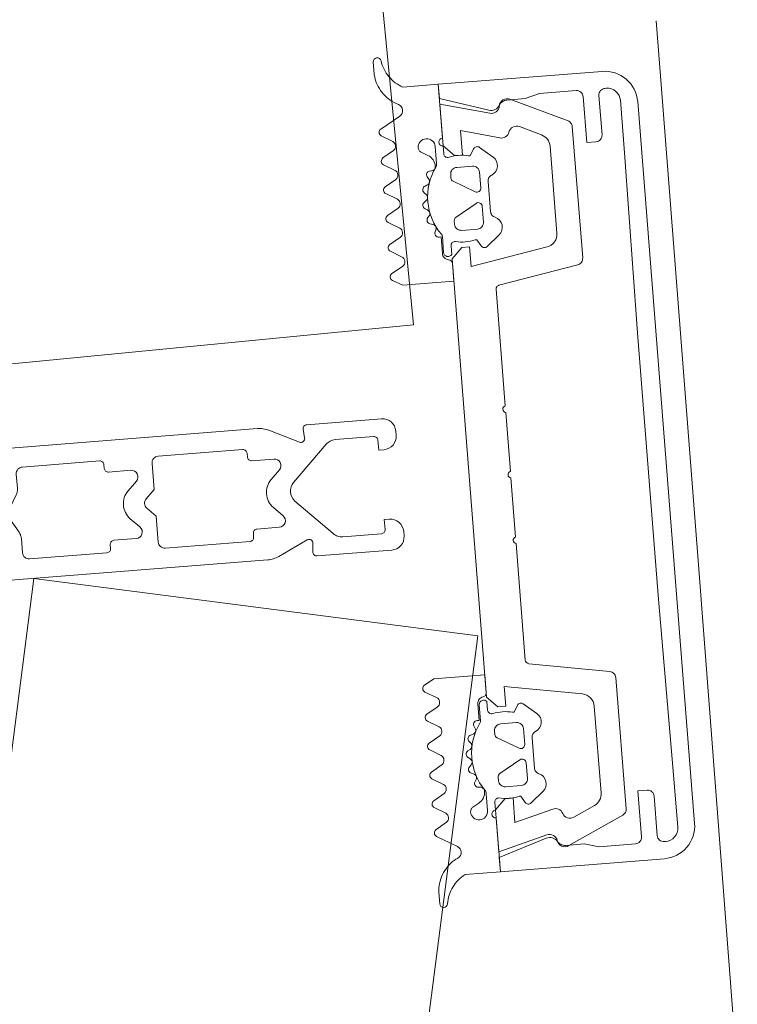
# Model space of a CAD drawing. Header units: millimetres. Extents: x -62314 to 79800, y -34032 to 28340.
# Tile 146 of 256: x 66944 to 66998, y -10422 to -10347. Entities that reach past the tile are written whole.
import ezdxf

# ---------------------------------------------------------------- set-up
doc = ezdxf.new("R2010")
doc.units = ezdxf.units.MM
doc.header["$LTSCALE"] = 508
doc.header["$PDMODE"] = 1
doc.header["$PDSIZE"] = -2
doc.linetypes.add('Dash Style-6', pattern=[1.04164, 0.625, -0.20828, 0.06943, -0.13893])
doc.layers.get('0').update_dxf_attribs({"lineweight": 0})
doc.layers.get('DEFPOINTS').update_dxf_attribs({"lineweight": 0})
for name, color, linetype, lineweight in [('(00) tekening-stramien-algemeen', 7, 'Dash Style-6', 0), ('(__) constructies_materialen-t4 rubber', 7, 'Continuous', 0), ('(__) constructies_materialen-Xh4 alu producten', 140, 'Continuous', 0), ('Dimension', 7, 'Continuous', 0), ('None', 7, 'Continuous', 0)]:
    doc.layers.add(name, color=color, linetype=linetype, lineweight=lineweight)
doc.styles.add('Helvetica', font='Helvetica')
doc.dimstyles.new('KE __', dxfattribs={"dimtxt": 151.308594, "dimasz": 50.074463, "dimexe": 125, "dimexo": 500, "dimgap": 25, "dimtad": 1, "dimdec": 1, "dimtxsty": 'Helvetica', "dimblk": 'DOT', "dimblk1": 'DOT', "dimblk2": 'DOT', "dimcen": 0, "dimdle": 100, "dimazin": 0, "dimtfac": 0.8, "dimtdec": 1, "dimtix": 1, "dimtmove": 0, "dimatfit": 0, "dimldrblk": 'DOT', "dimfxl": 150, "dimfxlon": 1, "dimfrac": 2, "dimtolj": 1, "dimarcsym": 0})

# ---------------------------------------------------------------- blocks, each defined once
blk = doc.blocks.new('_Dot')
at = {"color": 0, "linetype": 'ByBlock', "lineweight": -2}
blk.add_line((-0.5, 0), (-1, 0), dxfattribs=at)
at = {"color": 0, "linetype": 'ByBlock', "const_width": 0.5}
blk.add_lwpolyline([(-0.25, 0, 1), (0.25, 0, 1)], format="xyb", close=True, dxfattribs=at)
blk = doc.blocks.new('*D285')
at = {"layer": 'DEFPOINTS', "color": 0, "transparency": 33554687}
for p in [(11076.607, 804.826), (9938.343, 379.998), (11392.111, -40.517)]:
    blk.add_point(p, dxfattribs=at)
at = {"layer": 'Dimension', "color": 0, "lineweight": -2, "transparency": 33554687}
for p, q in [((11339.661, 100.014), (11435.819, -157.627)), ((10300.76, -447.837), (11345.197, -58.026)), ((10201.396, -324.815), (10297.554, -582.455))]:
    blk.add_line(p, q, dxfattribs=at)
at = {"layer": 'Dimension', "color": 0, "lineweight": -2, "xscale": 50.07446289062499, "yscale": 50.07446289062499, "zscale": 50.07446289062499}
for p, rotation in [((11392.111, -40.517), 20.46683171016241), ((10253.846, -465.346), 200.4668317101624)]:
    blk.add_blockref('_Dot', p, dxfattribs=dict(at, rotation=rotation))
at = {"layer": 'Dimension', "color": 0, "lineweight": 0, "transparency": 33554687, "insert": (10805.381, -205.781), "char_height": 75.6543, "attachment_point": 5, "rotation": 20.46683, "style": 'Helvetica'}
blk.add_mtext('\\A1;1215', dxfattribs=at)
blk = doc.blocks.new('Group-81-1')
at = {"layer": '(__) constructies_materialen-Xh4 alu producten', "color": 1, "lineweight": 0}
for p, q in [((-28.703, 2.4), (-28.703, 2.3)), ((-25.203, 2.9), (-28.203, 2.9)), ((28.203, 2.9), (25.203, 2.9)), ((28.703, 2.3), (28.703, 2.4)), ((-27.703, 1.3), (-23.702, 1.3)), ((27.503, 0), (-27.503, 0))]:
    blk.add_line(p, q, dxfattribs=at)
at = {"layer": '(__) constructies_materialen-Xh4 alu producten', "color": 1, "lineweight": 0, "flags": 128}
for points in [[(-30.003, 2.5), (-30.003, 15.001), (-28.932, 15.001), (-27.737, 11.324)], [(27.737, 11.324), (28.932, 15.001), (30.003, 15.001), (30.003, 2.5)], [(-28.403, 9.895), (-28.403, 8.501), (-28.703, 7.381), (-28.703, 4.6)], [(28.703, 4.6), (28.703, 7.381), (28.403, 8.501), (28.403, 9.895)], [(-28.203, 4.1), (-24.703, 4.1), (-24.703, 3.4)], [(24.703, 3.4), (24.703, 4.1), (28.203, 4.1)], [(-23.702, 1.3), (-10.001, 1.4), (10.001, 1.4), (23.702, 1.3), (27.703, 1.3)]]:
    blk.add_lwpolyline(points, dxfattribs=at)
for points in [[(-27.737, 11.324, -0.171859), (-27.749, 10.856, -0.171859), (-28.053, 10.501)], [(28.053, 10.501, -0.171853), (27.749, 10.856, -0.171853), (27.737, 11.324)], [(-28.403, 9.895, -0.131659), (-28.309, 10.245, -0.131659), (-28.053, 10.501)], [(28.053, 10.501, -0.131621), (28.309, 10.245, -0.131621), (28.403, 9.895)], [(-28.203, 4.1, -0.198914), (-28.557, 4.247, -0.198914), (-28.703, 4.6)], [(28.703, 4.6, -0.198906), (28.557, 4.247, -0.198906), (28.203, 4.1)], [(-24.703, 3.4, -0.198895), (-24.849, 3.047, -0.198895), (-25.203, 2.9)], [(25.203, 2.9, -0.198907), (24.849, 3.047, -0.198907), (24.703, 3.4)], [(-27.503, 0, -0.198912), (-29.271, 0.732, -0.198912), (-30.003, 2.5)], [(-28.703, 2.4, -0.198908), (-28.557, 2.754, -0.198908), (-28.203, 2.9)], [(-27.703, 1.3, -0.198913), (-28.41, 1.593, -0.198913), (-28.703, 2.3)], [(30.003, 2.5, -0.198916), (29.271, 0.732, -0.198916), (27.503, 0)], [(28.703, 2.3, -0.198916), (28.41, 1.593, -0.198916), (27.703, 1.3)], [(28.203, 2.9, -0.198901), (28.557, 2.754, -0.198901), (28.703, 2.4)]]:
    blk.add_lwpolyline(points, format="xyb", dxfattribs=at)
blk = doc.blocks.new('Group-82-1')
at = {"layer": '(__) constructies_materialen-Xh4 alu producten', "color": 1, "lineweight": 0}
for p, q in [((-15.494, 5.514), (-14.42, 11.603)), ((-14.124, 11.851), (-5.247, 11.851)), ((-4.747, 11.851), (-0.247, 11.851)), ((0.253, 11.851), (4.753, 11.851)), ((5.253, 11.851), (14.131, 11.851)), ((14.426, 11.603), (15.5, 5.514)), ((-28.441, 9.661), (-26.449, 5.39)), ((-25.547, 7.479), (-26.309, 9.112)), ((26.315, 9.112), (25.554, 7.479)), ((26.455, 5.39), (28.447, 9.661)), ((-18.017, 6.901), (-24.641, 6.901)), ((24.647, 6.901), (18.024, 6.901)), ((-25.996, 5.101), (-15.986, 5.101)), ((15.992, 5.101), (26.002, 5.101))]:
    blk.add_line(p, q, dxfattribs=at)
at = {"layer": '(__) constructies_materialen-Xh4 alu producten', "color": 1, "lineweight": 0, "flags": 128}
for points in [[(-25.573, 10.657), (-26.362, 13.601), (-24.497, 13.601), (-24.497, 14.201), (-25.297, 15.001), (-28.497, 15.001), (-27.494, 11.257)], [(17.039, 7.728), (16.003, 13.601), (17.503, 13.601), (17.503, 14.201), (16.703, 15.001), (-16.697, 15.001), (-17.497, 14.201), (-17.497, 13.601), (-15.997, 13.601), (-17.033, 7.728)], [(27.5, 11.257), (28.503, 15.001), (25.303, 15.001), (24.503, 14.201), (24.503, 13.601), (26.368, 13.601), (25.579, 10.657)]]:
    blk.add_lwpolyline(points, dxfattribs=at)
for points in [[(-4.747, 11.851, 0.350781), (-4.997, 12.051, 0.350781), (-5.247, 11.851)], [(0.253, 11.851, 0.350781), (0.003, 12.051, 0.350781), (-0.247, 11.851)], [(5.253, 11.851, 0.350781), (5.003, 12.051, 0.350781), (4.753, 11.851)], [(-27.985, 10.508, 0.21383), (-27.571, 10.772, 0.21383), (-27.494, 11.257)], [(-14.124, 11.851, 0.176327), (-14.317, 11.781, 0.176327), (-14.42, 11.603)], [(14.426, 11.603, 0.176327), (14.323, 11.781, 0.176327), (14.131, 11.851)], [(27.5, 11.257, 0.21383), (27.578, 10.772, 0.21383), (27.991, 10.508)], [(-27.985, 10.508, 0.236755), (-28.425, 10.199, 0.236755), (-28.441, 9.661)], [(-25.959, 9.933, 0.190265), (-25.623, 10.219, 0.190265), (-25.573, 10.657)], [(25.579, 10.657, 0.190265), (25.629, 10.219, 0.190265), (25.965, 9.933)], [(28.447, 9.661, 0.236755), (28.431, 10.199, 0.236755), (27.991, 10.508)], [(-25.959, 9.933, 0.212969), (-26.317, 9.601, 0.212969), (-26.309, 9.112)], [(26.315, 9.112, 0.212969), (26.323, 9.601, 0.212969), (25.965, 9.933)], [(-18.017, 6.901, 0.176327), (-17.375, 7.135, 0.176327), (-17.033, 7.728)], [(17.039, 7.728, 0.176327), (17.381, 7.135, 0.176327), (18.024, 6.901)], [(-25.547, 7.479, 0.142766), (-25.178, 7.058, 0.142766), (-24.641, 6.901)], [(24.647, 6.901, 0.142766), (25.185, 7.058, 0.142766), (25.554, 7.479)], [(-26.449, 5.39, 0.142766), (-26.265, 5.18, 0.142766), (-25.996, 5.101)], [(-15.986, 5.101, 0.176327), (-15.665, 5.218, 0.176327), (-15.494, 5.514)], [(15.5, 5.514, 0.176327), (15.671, 5.218, 0.176327), (15.992, 5.101)], [(26.002, 5.101, 0.142766), (26.271, 5.18, 0.142766), (26.455, 5.39)]]:
    blk.add_lwpolyline(points, format="xyb", dxfattribs=at)
blk = doc.blocks.new('Group-83-1')
at = {"layer": '(__) constructies_materialen-t4 rubber', "color": 2, "lineweight": 0}
for p, q in [((-1.699, 61.045), (-0.861, 62.496)), ((0.871, 62.496), (1.709, 61.045)), ((-0.428, 61.546), (-1.153, 60.29)), ((1.163, 60.29), (0.438, 61.546)), ((-2.229, 57.713), (-2.038, 57.823)), ((2.048, 57.823), (2.239, 57.713)), ((-2.053, 57.178), (-2.229, 57.28)), ((2.239, 57.28), (2.063, 57.178)), ((3.423, 50.996), (5.005, 50.996)), ((5.005, 50.996), (5.006, 30.752)), ((-0.495, 49.963), (-1.417, 49.43)), ((1.427, 49.43), (0.505, 49.963)), ((-3.495, 48.796), (-3.495, 42.896)), ((-1.917, 49.296), (-2.995, 49.296)), ((3.005, 49.296), (1.927, 49.296)), ((3.505, 42.896), (3.505, 48.796)), ((-3.195, 42.596), (-2.894, 42.596)), ((-2.594, 42.296), (-2.594, 40.596)), ((2.606, 40.596), (2.606, 42.296)), ((2.906, 42.596), (3.205, 42.596)), ((-1.74, 40.243), (-1.054, 40.929)), ((1.067, 40.929), (1.753, 40.243)), ((-3.495, 38.45), (-3.495, 31.992)), ((3.505, 31.992), (3.505, 38.451)), ((-3.195, 31.692), (-2.894, 31.692)), ((2.906, 31.692), (3.205, 31.692)), ((-2.594, 31.392), (-2.594, 29.692)), ((2.606, 29.692), (2.606, 31.392)), ((-1.74, 29.338), (-1.054, 30.024)), ((1.067, 30.024), (1.753, 29.338)), ((-3.714, 27.662), (-4.807, 29.906)), ((4.819, 29.907), (3.727, 27.662)), ((-0.701, 28.346), (-3.402, 25.645)), ((3.414, 25.646), (0.713, 28.346)), ((-4.996, 21.295), (-4.995, 26.995)), ((-4.669, 27.294), (-4.013, 27.237)), ((4.025, 27.237), (4.681, 27.294)), ((5.008, 26.995), (5.006, 21.294)), ((-3.695, 24.937), (-3.695, 21.995)), ((3.707, 21.995), (3.707, 24.939)), ((-3.646, 20.294), (-3.996, 20.294)), ((4.006, 20.294), (3.656, 20.294))]:
    blk.add_line(p, q, dxfattribs=at)
at = {"layer": '(__) constructies_materialen-t4 rubber', "color": 2, "lineweight": 0, "flags": 128}
for points in [[(-0.861, 62.496, -0.267949), (0.005, 62.996, -0.267949), (0.871, 62.496)], [(-0.428, 61.546, -0.267935), (0.005, 61.796, -0.267935), (0.438, 61.546)], [(-1.895, 60.416, -0.055381), (-1.832, 60.741, -0.055381), (-1.699, 61.045)], [(1.709, 61.045, -0.055381), (1.842, 60.741, -0.055381), (1.905, 60.416)], [(-2.038, 57.823, -0.006493), (-1.983, 59.12, -0.006493), (-1.895, 60.416)], [(-1.351, 59.64, -0.057234), (-1.289, 59.976, -0.057234), (-1.153, 60.29)], [(1.163, 60.29, -0.057234), (1.299, 59.976, -0.057234), (1.361, 59.64)], [(1.905, 60.416, -0.006493), (1.993, 59.121, -0.006493), (2.048, 57.823)], [(-1.291, 52.293, -0.01861), (-1.457, 55.965, -0.01861), (-1.351, 59.64)], [(1.361, 59.64, -0.018611), (1.467, 55.965, -0.018611), (1.301, 52.293)], [(-2.229, 57.28, -0.267951), (-2.354, 57.496, -0.267951), (-2.229, 57.713)], [(2.239, 57.713, -0.267951), (2.364, 57.496, -0.267951), (2.239, 57.28)], [(-1.917, 52.609, -0.011432), (-2.037, 54.892, -0.011432), (-2.053, 57.178)], [(2.063, 57.178, -0.011432), (2.047, 54.892, -0.011432), (1.927, 52.609)], [(-1.917, 52.609, -0.208715), (-2.313, 51.476, -0.208715), (-3.413, 50.996)], [(3.423, 50.996, -0.208715), (2.323, 51.476, -0.208715), (1.927, 52.609)], [(1.301, 52.293, -0.198979), (0.921, 51.376, -0.198979), (0.005, 50.996, -0.198979), (-0.911, 51.376, -0.198979), (-1.291, 52.293)], [(-1.417, 49.43, -0.065543), (-1.658, 49.331, -0.065543), (-1.917, 49.296)], [(-0.495, 49.963, -0.131279), (0.005, 50.096, -0.131279), (0.505, 49.963)], [(1.927, 49.296, -0.065543), (1.668, 49.331, -0.065543), (1.427, 49.43)], [(-3.495, 48.796, -0.199047), (-3.349, 49.15, -0.199047), (-2.995, 49.296)], [(3.005, 49.296, -0.199048), (3.359, 49.15, -0.199048), (3.505, 48.796)], [(-3.195, 42.596, -0.198912), (-3.407, 42.684, -0.198912), (-3.495, 42.896)], [(3.505, 42.896, -0.198912), (3.417, 42.684, -0.198912), (3.205, 42.596)], [(-2.894, 42.596, -0.198894), (-2.682, 42.509, -0.198894), (-2.594, 42.296)], [(2.606, 42.296, -0.198931), (2.694, 42.509, -0.198931), (2.906, 42.596)], [(-1.054, 40.929, -0.199063), (0.006, 41.368, -0.199063), (1.067, 40.929)], [(-1.74, 40.243, -0.303299), (-2.285, 40.135, -0.303299), (-2.594, 40.596)], [(2.606, 40.596, -0.303353), (2.297, 40.134, -0.303353), (1.753, 40.243)], [(-0.347, 39.612, -0.199054), (0.006, 39.759, -0.199054), (0.36, 39.612)], [(-3.495, 38.45, -0.199004), (-3.348, 38.804, -0.199004), (-2.994, 38.951)], [(3.005, 38.951, -0.198912), (3.359, 38.804, -0.198912), (3.505, 38.451)], [(-3.195, 31.692, -0.198912), (-3.407, 31.78, -0.198912), (-3.495, 31.992)], [(-2.894, 31.692, -0.198893), (-2.682, 31.604, -0.198893), (-2.594, 31.392)], [(2.606, 31.392, -0.198931), (2.694, 31.604, -0.198931), (2.906, 31.692)], [(3.505, 31.992, -0.198912), (3.417, 31.78, -0.198912), (3.205, 31.692)], [(-4.807, 29.906, -0.054598), (-4.947, 30.319, -0.054598), (-4.995, 30.752)], [(5.006, 30.752, -0.054549), (4.959, 30.319, -0.054549), (4.819, 29.907)], [(-1.054, 30.024, -0.199047), (0.006, 30.464, -0.199047), (1.067, 30.024)], [(-1.74, 29.338, -0.303299), (-2.285, 29.23, -0.303299), (-2.594, 29.692)], [(2.606, 29.692, -0.303353), (2.298, 29.23, -0.303353), (1.753, 29.338)], [(-0.701, 28.346, -0.199046), (0.006, 28.639, -0.199046), (0.713, 28.346)], [(-4.995, 26.995, -0.210285), (-4.898, 27.217, -0.210285), (-4.669, 27.294)], [(-3.714, 27.662, -0.267953), (-3.741, 27.364, -0.267953), (-4.013, 27.237)], [(4.025, 27.237, -0.267892), (3.753, 27.364, -0.267892), (3.727, 27.662)], [(4.681, 27.294, -0.210208), (4.91, 27.217, -0.210208), (5.008, 26.995)], [(-3.695, 24.937, -0.098491), (-3.619, 25.32, -0.098491), (-3.402, 25.645)], [(3.414, 25.646, -0.098491), (3.63, 25.321, -0.098491), (3.707, 24.939)], [(-3.395, 21.695, -0.198912), (-3.608, 21.782, -0.198912), (-3.695, 21.995)], [(3.707, 21.995, -0.198912), (3.619, 21.782, -0.198912), (3.407, 21.695)], [(-3.996, 20.294, -0.198942), (-4.703, 20.587, -0.198942), (-4.996, 21.295)], [(-2.646, 21.294, -0.198912), (-2.939, 20.587, -0.198912), (-3.646, 20.294)], [(3.656, 20.294, -0.198912), (2.949, 20.587, -0.198912), (2.656, 21.294)], [(5.006, 21.294, -0.198883), (4.713, 20.587, -0.198883), (4.006, 20.294)]]:
    blk.add_lwpolyline(points, format="xyb", dxfattribs=at)
for points in [[(-4.995, 30.752), (-4.995, 50.996), (-3.413, 50.996)], [(-0.347, 39.612), (-1.009, 38.951), (-2.994, 38.951)], [(3.005, 38.951), (1.021, 38.951), (0.36, 39.612)], [(-3.395, 21.695), (-2.646, 21.695), (-2.646, 21.294)], [(2.656, 21.294), (2.656, 21.695), (3.407, 21.695)]]:
    blk.add_lwpolyline(points, dxfattribs=at)
blk = doc.blocks.new('45 schueco vliesgevel verticaal')
at = {"layer": 'None', "color": 7, "linetype": 'Continuous', "lineweight": 0, "transparency": 33554687}
blk.add_point((0, 0), dxfattribs=at)
at = {"layer": '(__) constructies_materialen-Xh4 alu producten', "color": 1}
for name in ['Group-83-1', 'Group-81-1', 'Group-82-1']:
    blk.add_blockref(name, (0, 0), dxfattribs=at)
blk = doc.blocks.new('Group-141-1')
at = {"layer": '(__) constructies_materialen-t4 rubber', "color": 2, "lineweight": 0}
for p, q in [((-18.807, -16.429), (-19.642, -15.95)), ((-19.628, -17.641), (-18.816, -17.166)), ((-15.002, -17.043), (-15.002, -17.694)), ((-15.602, -18.451), (-15.602, -17.233)), ((-12.261, -17.423), (-11.288, -18.24)), ((-18.773, -18.657), (-19.627, -18.159)), ((-19.628, -19.841), (-18.772, -19.34)), ((-16.244, -19.423), (-16.444, -19.476)), ((-16.124, -18.859), (-16.054, -18.997)), ((-14.601, -19.303), (-14.601, -19.579)), ((-12.901, -18.803), (-14.101, -18.803)), ((-12.401, -20.503), (-12.401, -19.303)), ((-16.589, -19.967), (-16.493, -20.074)), ((-14.451, -19.839), (-12.851, -20.763)), ((-11.802, -20.052), (-11.802, -22.354)), ((-18.782, -20.857), (-19.629, -20.359)), ((-16.57, -20.559), (-16.743, -20.659)), ((-19.627, -22.041), (-18.772, -21.544)), ((-16.756, -21.17), (-16.636, -21.249)), ((-12.851, -21.643), (-14.451, -22.567)), ((-16.584, -21.737), (-16.726, -21.879)), ((-16.606, -22.376), (-16.469, -22.421)), ((-12.401, -23.103), (-12.401, -21.903)), ((-18.782, -23.057), (-19.629, -22.559)), ((-16.293, -22.879), (-16.401, -23.065)), ((-14.601, -22.827), (-14.601, -23.103)), ((-19.63, -24.238), (-18.782, -23.737)), ((-16.179, -23.473), (-16.035, -23.481)), ((-14.101, -23.603), (-12.901, -23.603)), ((-16.215, -24.675), (-16.702, -24.957)), ((-15.602, -25.303), (-15.602, -24.019)), ((-11.288, -24.166), (-12.261, -24.983)), ((-18.782, -25.253), (-19.629, -24.755)), ((-15.002, -24.698), (-15.002, -25.303)), ((-19.63, -26.439), (-18.782, -25.935)), ((-18.104, -27.829), (-19.626, -26.957)), ((-19.792, -32.075), (-19.79, -31.191))]:
    blk.add_line(p, q, dxfattribs=at)
at = {"layer": '(__) constructies_materialen-t4 rubber', "color": 2, "lineweight": 0, "flags": 128}
for points in [[(-19.642, -15.95, -0.268734), (-19.792, -15.689, -0.268734), (-19.641, -15.429)], [(-18.807, -16.429, -0.278767), (-18.589, -16.8, -0.278767), (-18.816, -17.166)], [(-15.002, -16.357, -0.182652), (-15.077, -16.555, -0.182652), (-15.264, -16.655)], [(-15.702, -17.151, -0.182712), (-15.577, -16.82, -0.182712), (-15.264, -16.655)], [(-15.602, -17.233, -0.327116), (-15.371, -16.918, -0.327116), (-15.002, -17.043)], [(-19.627, -18.159, -0.266603), (-19.776, -17.9, -0.266603), (-19.628, -17.641)], [(-14.633, -17.986, -0.229025), (-14.888, -17.929, -0.229025), (-15.002, -17.694)], [(-14.633, -17.986, -0.060463), (-13.88, -17.903, -0.060463), (-13.129, -18.003)], [(-12.713, -17.503, -0.221724), (-12.506, -17.358, -0.221724), (-12.261, -17.423)], [(-18.773, -18.657, -0.242926), (-18.596, -18.998, -0.242926), (-18.772, -19.34)], [(-15.693, -23.732, -0.155968), (-16.492, -21.174, -0.155968), (-15.659, -18.627)], [(-16.124, -18.859, -0.260899), (-16.113, -18.566, -0.260899), (-15.857, -18.423)], [(-15.602, -18.451, -0.078353), (-15.616, -18.543, -0.078353), (-15.659, -18.627)], [(-11.288, -18.24, -0.261819), (-11.011, -18.973, -0.261819), (-11.494, -19.591)], [(-16.054, -18.997, -0.226266), (-16.047, -19.255, -0.226266), (-16.244, -19.423)], [(-14.601, -19.303, -0.198871), (-14.455, -18.949, -0.198871), (-14.101, -18.803)], [(-12.901, -18.803, -0.198871), (-12.548, -18.949, -0.198871), (-12.401, -19.303)], [(-19.629, -20.359, -0.266055), (-19.777, -20.1, -0.266055), (-19.628, -19.841)], [(-16.589, -19.967, -0.260964), (-16.654, -19.681, -0.260964), (-16.444, -19.476)], [(-16.493, -20.074, -0.226265), (-16.416, -20.335, -0.226265), (-16.57, -20.559)], [(-14.451, -19.839, -0.131687), (-14.561, -19.729, -0.131687), (-14.601, -19.579)], [(-11.802, -20.052, -0.148069), (-11.718, -19.775, -0.148069), (-11.494, -19.591)], [(-18.782, -20.857, -0.235422), (-18.606, -21.198, -0.235422), (-18.772, -21.544)], [(-16.756, -21.17, -0.260942), (-16.893, -20.911, -0.260942), (-16.743, -20.659)], [(-12.401, -20.503, -0.267946), (-12.551, -20.763, -0.267946), (-12.851, -20.763)], [(-16.636, -21.249, -0.226321), (-16.493, -21.481, -0.226321), (-16.584, -21.737)], [(-12.851, -21.643, -0.26797), (-12.551, -21.643, -0.26797), (-12.401, -21.903)], [(-19.629, -22.559, -0.266523), (-19.777, -22.299, -0.266523), (-19.627, -22.041)], [(-16.606, -22.376, -0.260947), (-16.805, -22.161, -0.260947), (-16.726, -21.879)], [(-16.469, -22.421, -0.226253), (-16.272, -22.608, -0.226253), (-16.293, -22.879)], [(-11.494, -22.815, -0.148062), (-11.718, -22.631, -0.148062), (-11.802, -22.354)], [(-18.782, -23.057, -0.244643), (-18.605, -23.397, -0.244643), (-18.782, -23.737)], [(-16.179, -23.473, -0.260887), (-16.404, -23.331, -0.260887), (-16.401, -23.065)], [(-14.601, -22.827, -0.131694), (-14.561, -22.677, -0.131694), (-14.451, -22.567)], [(-14.101, -23.603, -0.198959), (-14.455, -23.457, -0.198959), (-14.601, -23.103)], [(-12.401, -23.103, -0.198958), (-12.548, -23.457, -0.198958), (-12.901, -23.603)], [(-11.494, -22.815, -0.26185), (-11.011, -23.433, -0.26185), (-11.288, -24.166)], [(-15.715, -23.824, -0.129812), (-15.852, -24.315, -0.129812), (-16.215, -24.675)], [(-16.035, -23.481, -0.193971), (-15.806, -23.587, -0.193971), (-15.715, -23.824)], [(-15.693, -23.732, -0.076678), (-15.625, -23.868, -0.076678), (-15.602, -24.019)], [(-19.629, -24.755, -0.265486), (-19.777, -24.497, -0.265486), (-19.63, -24.238)], [(-15.002, -24.698, -0.196818), (-14.912, -24.489, -0.196818), (-14.702, -24.403)], [(-13.129, -24.403, -0.063362), (-13.916, -24.503, -0.063362), (-14.702, -24.403)], [(-18.782, -25.253, -0.244088), (-18.605, -25.594, -0.244088), (-18.782, -25.935)], [(-16.902, -25.303, -0.131666), (-16.848, -25.103, -0.131666), (-16.702, -24.957)], [(-15.602, -25.303, -0.414214), (-16.252, -25.953, -0.414213), (-16.902, -25.303)], [(-15.002, -25.903, -0.414214), (-15.302, -25.603, -0.414214), (-15.002, -25.303)], [(-12.261, -24.983, -0.22166), (-12.506, -25.048, -0.22166), (-12.713, -24.903)], [(-19.626, -26.957, -0.266662), (-19.776, -26.699, -0.266662), (-19.63, -26.439)], [(-18.104, -27.829, -0.279208), (-17.853, -28.283, -0.279208), (-18.138, -28.715)], [(-19.762, -30.863, -0.120772), (-19.214, -29.59, -0.120772), (-18.138, -28.715)], [(-19.195, -32.119, -0.118471), (-18.698, -30.88, -0.118471), (-17.692, -30.003)], [(-19.79, -31.191, -0.020615), (-19.783, -31.027, -0.020615), (-19.762, -30.863)], [(-19.195, -32.119, -0.393258), (-19.514, -32.375, -0.393258), (-19.792, -32.075)]]:
    blk.add_lwpolyline(points, format="xyb", dxfattribs=at)
for points in [[(-19.641, -15.429), (-18.897, -15.003), (-15.002, -15.003), (-15.002, -16.357)], [(-15.702, -17.151), (-15.702, -18.423), (-15.857, -18.423)], [(-13.129, -18.003), (-13.002, -18.003), (-12.713, -17.503)], [(-12.713, -24.903), (-13.002, -24.403), (-13.129, -24.403)], [(-15.002, -25.903), (-15.002, -30.003), (-17.692, -30.003)]]:
    blk.add_lwpolyline(points, dxfattribs=at)
blk = doc.blocks.new('Group-142-1')
at = {"layer": 'None', "color": 7, "linetype": 'Continuous', "lineweight": 0, "transparency": 33554687}
blk.add_point((0, 0), dxfattribs=at)
at = {"layer": '(__) constructies_materialen-t4 rubber', "color": 7}
blk.add_blockref('Group-141-1', (0, 0), dxfattribs=at)
blk = doc.blocks.new('Group-144-1')
at = {"layer": '(__) constructies_materialen-t4 rubber', "color": 2, "lineweight": 0}
for p, q in [((-19.792, 32.075), (-19.79, 31.191)), ((-18.104, 27.829), (-19.626, 26.957)), ((-19.63, 26.439), (-18.782, 25.935)), ((-18.782, 25.253), (-19.629, 24.755)), ((-16.215, 24.675), (-16.702, 24.957)), ((-15.602, 25.303), (-15.602, 24.019)), ((-15.002, 24.698), (-15.002, 25.303)), ((-11.288, 24.166), (-12.261, 24.983)), ((-19.63, 24.238), (-18.782, 23.737)), ((-16.179, 23.473), (-16.035, 23.481)), ((-14.101, 23.603), (-12.901, 23.603)), ((-18.782, 23.057), (-19.629, 22.559)), ((-16.293, 22.879), (-16.401, 23.065)), ((-14.601, 22.827), (-14.601, 23.103)), ((-12.851, 21.643), (-14.451, 22.567)), ((-12.401, 23.103), (-12.401, 21.903)), ((-19.627, 22.041), (-18.772, 21.544)), ((-16.584, 21.737), (-16.726, 21.879)), ((-16.606, 22.376), (-16.469, 22.421)), ((-11.802, 20.052), (-11.802, 22.354)), ((-16.756, 21.17), (-16.636, 21.249)), ((-18.782, 20.857), (-19.629, 20.359)), ((-16.57, 20.559), (-16.743, 20.659)), ((-14.451, 19.839), (-12.851, 20.763)), ((-12.401, 20.503), (-12.401, 19.303)), ((-19.628, 19.841), (-18.772, 19.34)), ((-16.589, 19.967), (-16.493, 20.074)), ((-16.244, 19.423), (-16.444, 19.476)), ((-14.601, 19.303), (-14.601, 19.579)), ((-16.124, 18.859), (-16.054, 18.997)), ((-12.901, 18.803), (-14.101, 18.803)), ((-18.773, 18.657), (-19.627, 18.159)), ((-15.602, 18.451), (-15.602, 17.233)), ((-12.261, 17.423), (-11.288, 18.24)), ((-19.628, 17.641), (-18.816, 17.166)), ((-15.002, 17.043), (-15.002, 17.694)), ((-18.807, 16.429), (-19.642, 15.95))]:
    blk.add_line(p, q, dxfattribs=at)
at = {"layer": '(__) constructies_materialen-t4 rubber', "color": 2, "lineweight": 0, "flags": 128}
for points in [[(-19.195, 32.119, 0.393258), (-19.514, 32.375, 0.393258), (-19.792, 32.075)], [(-19.195, 32.119, 0.118471), (-18.698, 30.88, 0.118471), (-17.692, 30.003)], [(-19.79, 31.191, 0.020615), (-19.783, 31.027, 0.020615), (-19.762, 30.863)], [(-19.762, 30.863, 0.120772), (-19.214, 29.59, 0.120772), (-18.138, 28.715)], [(-18.104, 27.829, 0.279208), (-17.853, 28.283, 0.279208), (-18.138, 28.715)], [(-19.626, 26.957, 0.266662), (-19.776, 26.699, 0.266662), (-19.63, 26.439)], [(-18.782, 25.253, 0.244088), (-18.605, 25.594, 0.244088), (-18.782, 25.935)], [(-15.602, 25.303, 0.414214), (-16.252, 25.953, 0.414214), (-16.902, 25.303)], [(-15.002, 25.903, 0.414214), (-15.302, 25.603, 0.414214), (-15.002, 25.303)], [(-19.629, 24.755, 0.265486), (-19.777, 24.497, 0.265486), (-19.63, 24.238)], [(-16.902, 25.303, 0.131666), (-16.848, 25.103, 0.131666), (-16.702, 24.957)], [(-15.002, 24.698, 0.196818), (-14.912, 24.489, 0.196818), (-14.702, 24.403)], [(-12.261, 24.983, 0.22166), (-12.506, 25.048, 0.22166), (-12.713, 24.903)], [(-15.715, 23.824, 0.129812), (-15.852, 24.315, 0.129812), (-16.215, 24.675)], [(-15.693, 23.732, 0.076678), (-15.625, 23.868, 0.076678), (-15.602, 24.019)], [(-13.129, 24.403, 0.063362), (-13.916, 24.503, 0.063362), (-14.702, 24.403)], [(-11.494, 22.815, 0.26185), (-11.011, 23.433, 0.26185), (-11.288, 24.166)], [(-18.782, 23.057, 0.244643), (-18.605, 23.397, 0.244643), (-18.782, 23.737)], [(-15.693, 23.732, 0.155968), (-16.492, 21.174, 0.155968), (-15.659, 18.627)], [(-16.179, 23.473, 0.260887), (-16.404, 23.331, 0.260887), (-16.401, 23.065)], [(-16.035, 23.481, 0.193971), (-15.806, 23.587, 0.193971), (-15.715, 23.824)], [(-14.101, 23.603, 0.198959), (-14.455, 23.457, 0.198959), (-14.601, 23.103)], [(-12.401, 23.103, 0.198958), (-12.548, 23.457, 0.198958), (-12.901, 23.603)], [(-19.629, 22.559, 0.266523), (-19.777, 22.299, 0.266523), (-19.627, 22.041)], [(-16.469, 22.421, 0.226253), (-16.272, 22.608, 0.226253), (-16.293, 22.879)], [(-14.601, 22.827, 0.131694), (-14.561, 22.677, 0.131694), (-14.451, 22.567)], [(-11.494, 22.815, 0.148062), (-11.718, 22.631, 0.148062), (-11.802, 22.354)], [(-16.606, 22.376, 0.260947), (-16.805, 22.161, 0.260947), (-16.726, 21.879)], [(-16.636, 21.249, 0.226321), (-16.493, 21.481, 0.226321), (-16.584, 21.737)], [(-12.851, 21.643, 0.26797), (-12.551, 21.643, 0.26797), (-12.401, 21.903)], [(-18.782, 20.857, 0.235422), (-18.606, 21.198, 0.235422), (-18.772, 21.544)], [(-16.756, 21.17, 0.260942), (-16.893, 20.911, 0.260942), (-16.743, 20.659)], [(-19.629, 20.359, 0.266055), (-19.777, 20.1, 0.266055), (-19.628, 19.841)], [(-16.493, 20.074, 0.226265), (-16.416, 20.335, 0.226265), (-16.57, 20.559)], [(-12.401, 20.503, 0.267946), (-12.551, 20.763, 0.267946), (-12.851, 20.763)], [(-16.589, 19.967, 0.260964), (-16.654, 19.681, 0.260964), (-16.444, 19.476)], [(-14.451, 19.839, 0.131687), (-14.561, 19.729, 0.131687), (-14.601, 19.579)], [(-11.802, 20.052, 0.148069), (-11.718, 19.775, 0.148069), (-11.494, 19.591)], [(-11.288, 18.24, 0.261819), (-11.011, 18.973, 0.261819), (-11.494, 19.591)], [(-18.773, 18.657, 0.242926), (-18.596, 18.998, 0.242926), (-18.772, 19.34)], [(-16.054, 18.997, 0.226266), (-16.047, 19.255, 0.226266), (-16.244, 19.423)], [(-16.124, 18.859, 0.260899), (-16.113, 18.566, 0.260899), (-15.857, 18.423)], [(-14.601, 19.303, 0.198871), (-14.455, 18.949, 0.198871), (-14.101, 18.803)], [(-12.901, 18.803, 0.198871), (-12.548, 18.949, 0.198871), (-12.401, 19.303)], [(-19.627, 18.159, 0.266603), (-19.776, 17.9, 0.266603), (-19.628, 17.641)], [(-15.602, 18.451, 0.078353), (-15.616, 18.543, 0.078353), (-15.659, 18.627)], [(-14.633, 17.986, 0.229025), (-14.888, 17.929, 0.229025), (-15.002, 17.694)], [(-14.633, 17.986, 0.060463), (-13.88, 17.903, 0.060463), (-13.129, 18.003)], [(-15.602, 17.233, 0.327116), (-15.371, 16.918, 0.327116), (-15.002, 17.043)], [(-12.713, 17.503, 0.221724), (-12.506, 17.358, 0.221724), (-12.261, 17.423)], [(-18.807, 16.429, 0.278767), (-18.589, 16.8, 0.278767), (-18.816, 17.166)], [(-15.702, 17.151, 0.182712), (-15.577, 16.82, 0.182712), (-15.264, 16.655)], [(-15.002, 16.357, 0.182652), (-15.077, 16.555, 0.182652), (-15.264, 16.655)], [(-19.642, 15.95, 0.268734), (-19.792, 15.689, 0.268734), (-19.641, 15.429)]]:
    blk.add_lwpolyline(points, format="xyb", dxfattribs=at)
for points in [[(-15.002, 25.903), (-15.002, 30.003), (-17.692, 30.003)], [(-12.713, 24.903), (-13.002, 24.403), (-13.129, 24.403)], [(-15.702, 17.151), (-15.702, 18.423), (-15.857, 18.423)], [(-13.129, 18.003), (-13.002, 18.003), (-12.713, 17.503)], [(-19.641, 15.429), (-18.897, 15.003), (-15.002, 15.003), (-15.002, 16.357)]]:
    blk.add_lwpolyline(points, dxfattribs=at)
blk = doc.blocks.new('Group-145-1')
at = {"layer": 'None', "color": 7, "linetype": 'Continuous', "lineweight": 0, "transparency": 33554687}
blk.add_point((0, 0), dxfattribs=at)
at = {"layer": '(__) constructies_materialen-t4 rubber', "color": 7}
blk.add_blockref('Group-144-1', (0, 0), dxfattribs=at)
blk = doc.blocks.new('Group-147-1')
at = {"layer": 'None', "color": 17, "transparency": 33554687}
for name in ['Group-145-1', 'Group-142-1']:
    blk.add_blockref(name, (0, 0), dxfattribs=at)
at = {"layer": 'None', "color": 7, "transparency": 33554687, "rotation": 90}
blk.add_blockref('45 schueco vliesgevel verticaal', (0, 0), dxfattribs=at)
blk = doc.blocks.new('Symbol-7')
at = {"layer": 'None', "color": 17, "transparency": 33554687}
blk.add_blockref('Group-147-1', (0, 0), dxfattribs=at)
blk = doc.blocks.new('*D286')
at = {"layer": 'DEFPOINTS', "color": 0, "transparency": 33554687}
for p in [(9938.343, 379.998), (8664.615, 200.566), (10061.25, -492.477)]:
    blk.add_point(p, dxfattribs=at)
at = {"layer": 'Dimension', "color": 0, "lineweight": -2, "transparency": 33554687}
for p, q in [((10040.325, -343.944), (10078.686, -616.255)), ((8837.107, -664.924), (10011.665, -499.462)), ((8766.598, -523.376), (8804.959, -795.687))]:
    blk.add_line(p, q, dxfattribs=at)
at = {"layer": 'Dimension', "color": 0, "lineweight": -2, "xscale": 50.07446289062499, "yscale": 50.07446289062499, "zscale": 50.07446289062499}
for p, rotation in [((10061.25, -492.477), 8.018568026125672), ((8787.522, -671.909), 188.0185680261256)]:
    blk.add_blockref('_Dot', p, dxfattribs=dict(at, rotation=rotation))
at = {"layer": 'Dimension', "color": 0, "lineweight": 0, "transparency": 33554687, "insert": (9417.365, -532.358), "char_height": 75.6543, "attachment_point": 5, "rotation": 8.01857, "style": 'Helvetica'}
blk.add_mtext('\\A1;1286', dxfattribs=at)
blk = doc.blocks.new('Stramien blok B')
at = {"layer": '(00) tekening-stramien-algemeen', "color": 2, "lineweight": 0, "transparency": 33554687}
blk.add_arc((35700.808, -3868.707), 33612.331, 18.0447081, 49.8222526, dxfattribs=at)
blk = doc.blocks.new('bu-b-10')
at = {"layer": 'None', "color": 17, "lineweight": 0, "transparency": 33554687, "flags": 128}
for points in [[(11044.806, 854.613), (11058.143, 819.03), (9943.488, 401.243), (9930.151, 436.826)], [(9917.393, 424.116), (9921.919, 390.418), (8673.36, 222.704), (8668.834, 256.401)]]:
    blk.add_lwpolyline(points, close=True, dxfattribs=at)
at = {"layer": 'None', "color": 17, "transparency": 33554687, "rotation": 289.5116249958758}
blk.add_blockref('Symbol-7', (9938.343, 379.998), dxfattribs=at)
at = {"layer": 'Dimension', "color": 17, "lineweight": 0, "transparency": 33554687}
for p1, p2, distance, picture, middle in [((9938.343, 379.998), (11076.607, 804.826), -902.302, '*D285', (10805.381, -205.781)), ((8664.615, 200.566), (9938.343, 379.998), -881.089, '*D286', (9417.365, -532.358))]:
    dim = blk.add_aligned_dim(p1=p1, p2=p2, distance=distance, dimstyle='KE __', override={"dimtxt": 75.654297, "dimgap": 12.5, "dimdec": 0, "dimpost": '<>', "dimtxsty": 'Helvetica', "dimtmove": 2}, dxfattribs=at)
    dim.commit()
    dim.dimension.update_dxf_attribs({"geometry": picture, "text_midpoint": middle})
blk = doc.blocks.new('blok B 01 (2D)')
at = {"layer": 'None', "color": 17, "lineweight": 0, "transparency": 33554687, "flags": 128}
blk.add_lwpolyline([(67854.765, 18398.585, 0.109455), (60141.363, 30818.114)], format="xyb", dxfattribs=at)
at = {"layer": 'None', "color": 17, "transparency": 33554687, "rotation": 90}
blk.add_blockref('bu-b-10', (68046.989, 8444.054), dxfattribs=at)

msp = doc.modelspace()

# ---------------------------------------------------------------- block references
at = {"layer": 'None', "color": 17, "transparency": 33554687}
for name, p, rotation in [('blok B 01 (2D)', (-3125.943, -10622.925), 344.9999999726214), ('Stramien blok B', (0, 0), 344.9999645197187)]:
    msp.add_blockref(name, p, dxfattribs=dict(at, rotation=rotation))

doc.saveas('drawing.dxf')
